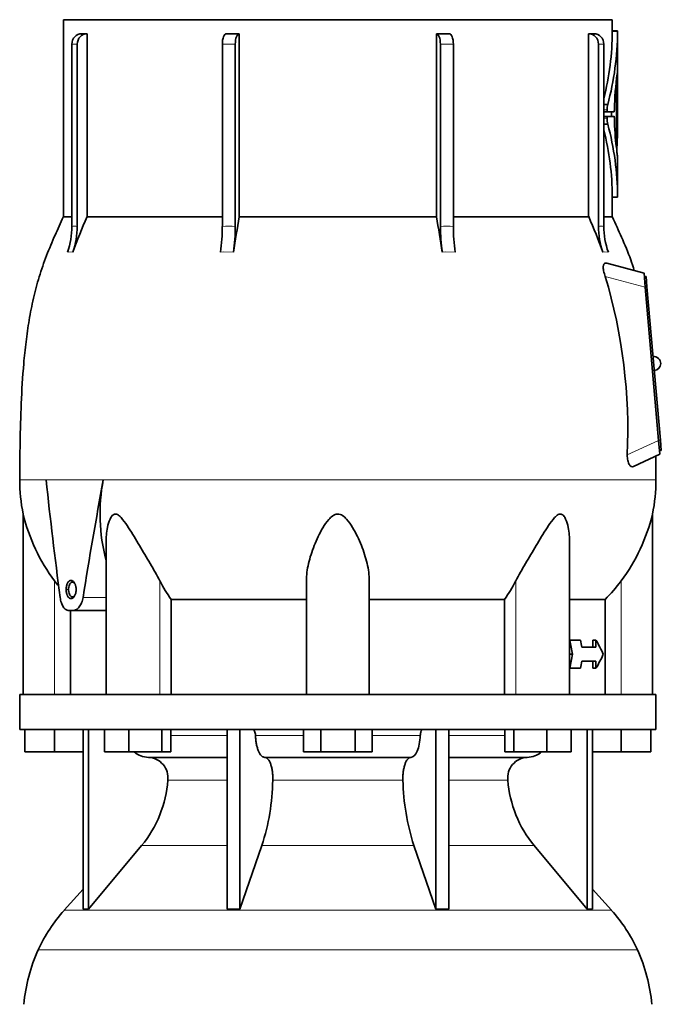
# Model space of a CAD drawing. Header units: millimetres. Extents: x 150 to 747, y -468 to 1127.
# Tile 11 of 12: x 494 to 677, y 521 to 803. Entities that reach past the tile are written whole.
import ezdxf

# ---------------------------------------------------------------- set-up
doc = ezdxf.new("R2010")
doc.units = ezdxf.units.MM
doc.layers.add('VSI134_DIFFUSORE', color=7, linetype='Continuous')
doc.layers.add('VSI134_TESTATA', color=7, linetype='Continuous')

# ---------------------------------------------------------------- blocks, each defined once
blk = doc.blocks.new('SE3')
at = {"layer": 'VSI134_DIFFUSORE', "color": 7, "linetype": 'Continuous', "lineweight": 35}
for p, q in [((675.53, 609.68), (493.53, 609.68)), ((493.53, 609.68), (493.53, 599.68)), ((675.53, 599.68), (675.53, 609.68)), ((493.53, 599.68), (675.53, 599.68)), ((495.03, 593.28), (495.03, 599.68)), ((495.03, 593.28), (495.03, 599.68)), ((503.53, 593.28), (503.53, 599.68)), ((511.7, 599.68), (511.7, 548.23)), ((513.23, 599.68), (513.23, 548.23)), ((517.78, 593.28), (517.78, 599.68)), ((524.72, 593.28), (524.72, 599.68)), ((534.2, 593.28), (534.2, 599.68)), ((536.74, 593.28), (536.74, 599.68)), ((552.83, 599.68), (552.83, 548.23)), ((556.53, 599.68), (556.53, 548.23)), ((574.72, 593.28), (574.72, 599.68)), ((579.62, 593.28), (579.62, 599.68)), ((589.44, 593.28), (589.44, 599.68)), ((594.35, 593.28), (594.35, 599.68)), ((612.53, 599.68), (612.53, 548.23)), ((616.23, 599.68), (616.23, 548.23)), ((632.33, 593.28), (632.33, 599.68)), ((634.87, 593.28), (634.87, 599.68)), ((644.35, 593.28), (644.35, 599.68)), ((651.29, 593.28), (651.29, 599.68)), ((655.83, 599.68), (655.83, 548.23)), ((657.36, 599.68), (657.36, 548.23)), ((665.53, 593.28), (665.53, 599.68)), ((674.03, 593.28), (674.03, 599.68)), ((503.53, 593.28), (495.03, 593.28)), ((511.7, 593.28), (503.53, 593.28)), ((524.72, 593.28), (517.78, 593.28)), ((534.2, 593.28), (524.72, 593.28)), ((530.36, 591.68), (552.83, 591.68)), ((536.74, 593.28), (534.2, 593.28)), ((563.62, 591.68), (605.44, 591.68)), ((579.62, 593.28), (574.72, 593.28)), ((589.44, 593.28), (579.62, 593.28)), ((594.35, 593.28), (589.44, 593.28)), ((616.23, 591.68), (638.71, 591.68)), ((634.87, 593.28), (632.33, 593.28)), ((644.35, 593.28), (634.87, 593.28)), ((651.29, 593.28), (644.35, 593.28)), ((665.53, 593.28), (657.36, 593.28)), ((674.03, 593.28), (665.53, 593.28)), ((513.23, 548.23), (528.39, 566.44)), ((556.53, 548.23), (562.81, 566.44)), ((606.26, 566.44), (612.53, 548.23)), ((640.67, 566.44), (655.83, 548.23)), ((511.7, 554), (506.23, 547.93)), ((662.83, 547.93), (657.36, 554)), ((511.7, 548.23), (513.23, 548.23)), ((552.83, 548.23), (556.53, 548.23)), ((612.53, 548.23), (616.23, 548.23)), ((655.83, 548.23), (657.36, 548.23))]:
    blk.add_line(p, q, dxfattribs=at)
at = {"layer": 'VSI134_DIFFUSORE', "color": 4, "linetype": 'Continuous', "lineweight": 9}
for p, q in [((536.74, 597.91), (552.83, 597.91)), ((560.96, 597.91), (574.72, 597.91)), ((594.35, 597.91), (608.1, 597.91)), ((616.23, 597.91), (632.33, 597.91)), ((552.83, 585.14), (535.9, 585.14)), ((603.14, 585.14), (565.92, 585.14)), ((633.16, 585.14), (616.23, 585.14)), ((528.39, 566.44), (552.83, 566.44)), ((562.81, 566.44), (606.26, 566.44)), ((616.23, 566.44), (640.67, 566.44)), ((506.23, 547.93), (662.83, 547.93)), ((670.2, 536.67), (498.86, 536.67))]:
    blk.add_line(p, q, dxfattribs=at)
at = {"layer": 'VSI134_DIFFUSORE', "color": 7, "linetype": 'Continuous', "lineweight": 35}
for centre, radius, start, end in [((530.59, 598.36), 6.68, 229.5852, 268.0094), ((530.07, 585.82), 5.87, 353.3223, 87.2173), ((638.97, 585.84), 5.85, 92.5772, 186.8833), ((638.47, 598.36), 6.68, 271.9979, 310.3729), ((502.6, 587.66), 33.4, 320.5472, 355.6594), ((500.96, 586.34), 64.97, 342.1602, 358.9354), ((669.61, 586.59), 66.48, 181.2569, 197.6475), ((666.57, 587.71), 33.51, 184.3996, 219.3938), ((538.93, 518.48), 44, 138, 155.5912), ((630.13, 518.48), 44, 24.4088, 42), ((543.48, 516.42), 49, 155.5912, 174.5826), ((625.58, 516.42), 49, 5.4174, 24.4088)]:
    blk.add_arc(centre, radius, start, end, dxfattribs=at)
for points, knots in [([(560.2, 599.68), (560.24, 599.68), (560.29, 599.67), (560.38, 599.63), (560.43, 599.6), (560.56, 599.47), (560.64, 599.34), (560.78, 599.01), (560.84, 598.82), (560.92, 598.39), (560.95, 598.15), (560.96, 597.91)], [0, 0, 0, 0, 0.125, 0.125, 0.25, 0.25, 0.5, 0.5, 0.75, 0.75, 1, 1, 1, 1]), ([(563.62, 591.68), (563.46, 591.68), (563.3, 591.72), (563.06, 591.84), (562.98, 591.89), (562.82, 592), (562.74, 592.07), (562.52, 592.29), (562.37, 592.48), (562.09, 592.93), (561.96, 593.18), (561.72, 593.74), (561.61, 594.06), (561.4, 594.73), (561.32, 595.09), (561.17, 595.84), (561.11, 596.24), (561.01, 597.06), (560.98, 597.48), (560.96, 597.91)], [0, 0, 0, 0, 0.125, 0.125, 0.1875, 0.1875, 0.25, 0.25, 0.375, 0.375, 0.5, 0.5, 0.625, 0.625, 0.75, 0.75, 0.875, 0.875, 1, 1, 1, 1]), ([(608.1, 597.91), (608.03, 596.2), (607.71, 594.6), (606.74, 592.33), (606.09, 591.68), (605.44, 591.68)], [0, 0, 0, 0, 0.5, 0.5, 1, 1, 1, 1]), ([(608.1, 597.91), (608.11, 598.15), (608.14, 598.38), (608.21, 598.71), (608.23, 598.81), (608.29, 599), (608.32, 599.09), (608.39, 599.26), (608.43, 599.33), (608.51, 599.45), (608.55, 599.51), (608.64, 599.6), (608.68, 599.63), (608.77, 599.67), (608.82, 599.68), (608.87, 599.68)], [0, 0, 0, 0, 0.25, 0.25, 0.375, 0.375, 0.5, 0.5, 0.625, 0.625, 0.75, 0.75, 0.875, 0.875, 1, 1, 1, 1]), ([(563.62, 591.68), (563.7, 591.68), (563.78, 591.67), (563.94, 591.63), (564.02, 591.6), (564.25, 591.47), (564.4, 591.34), (564.7, 591), (564.84, 590.8), (565.03, 590.44), (565.09, 590.31), (565.21, 590.03), (565.27, 589.88), (565.43, 589.42), (565.52, 589.09), (565.65, 588.55), (565.68, 588.37), (565.75, 587.99), (565.78, 587.8), (565.86, 587.21), (565.89, 586.8), (565.93, 585.97), (565.93, 585.55), (565.92, 585.14)], [0, 0, 0, 0, 0.0625, 0.0625, 0.125, 0.125, 0.25, 0.25, 0.375, 0.375, 0.4375, 0.4375, 0.5, 0.5, 0.625, 0.625, 0.6875, 0.6875, 0.75, 0.75, 0.875, 0.875, 1, 1, 1, 1]), ([(603.14, 585.14), (603.13, 585.55), (603.13, 585.97), (603.16, 586.59), (603.17, 586.79), (603.21, 587.2), (603.23, 587.4), (603.31, 587.99), (603.37, 588.37), (603.5, 588.91), (603.54, 589.08), (603.64, 589.42), (603.74, 589.74), (603.85, 590.03), (603.97, 590.3), (604.03, 590.44), (604.23, 590.8), (604.37, 591.01), (604.66, 591.34), (604.81, 591.47), (605.12, 591.64), (605.28, 591.68), (605.44, 591.68)], [0, 0, 0, 0, 0.125, 0.125, 0.1875, 0.1875, 0.25, 0.25, 0.375, 0.375, 0.4375, 0.4375, 0.5, 0.5625, 0.5625, 0.625, 0.625, 0.75, 0.75, 0.875, 0.875, 1, 1, 1, 1])]:
    blk.add_open_spline(points, degree=3, knots=knots, dxfattribs=at)
at = {"layer": 'VSI134_TESTATA', "color": 7, "linetype": 'Continuous', "lineweight": 35}
for p, q in [((663.03, 802.68), (506.03, 802.68)), ((506.03, 802.68), (506.03, 746.34)), ((663.03, 799.47), (663.03, 802.68)), ((511.27, 798.68), (512.8, 798.68)), ((512.8, 798.68), (512.8, 746.34)), ((556.35, 798.68), (556.35, 746.34)), ((612.71, 746.34), (612.71, 798.68)), ((656.27, 746.34), (656.27, 798.68)), ((664.55, 799.47), (663.03, 799.47)), ((664.53, 787.61), (664.53, 799.47)), ((508.47, 743.57), (508.47, 795.68)), ((510, 795.68), (510, 743.57)), ((551.5, 743.57), (551.5, 795.68)), ((555.19, 795.68), (555.19, 743.57)), ((613.87, 743.57), (613.87, 795.68)), ((617.57, 795.68), (617.57, 743.57)), ((659.06, 743.57), (659.06, 795.68)), ((660.59, 795.68), (660.59, 743.57)), ((664.53, 787.25), (664.44, 787.25)), ((664.53, 787.25), (664.53, 787.25)), ((664.53, 771.47), (664.53, 787.25)), ((664.28, 766.51), (664.28, 782.26)), ((664.46, 779.7), (664.46, 780.21)), ((664.53, 780.21), (664.46, 780.21)), ((664.53, 771.79), (664.53, 782.09)), ((660.59, 778.43), (661.73, 778.43)), ((664.53, 777.12), (664.53, 779.71)), ((661.7, 776.32), (660.59, 776.32)), ((661.68, 775.04), (660.59, 775.04)), ((661.68, 775.04), (663.55, 775.04)), ((663.55, 776.32), (661.7, 776.32)), ((662.77, 776.32), (662.77, 775.04)), ((663.63, 777.02), (663.62, 776.8)), ((663.62, 774.57), (663.63, 774.35)), ((664.46, 767.8), (664.46, 774.58)), ((660.59, 772.77), (661.73, 772.77)), ((664.53, 751.89), (664.53, 763.71)), ((663.03, 746.34), (663.03, 751.9)), ((663.03, 751.89), (664.55, 751.89)), ((508.47, 746.34), (506.03, 746.34)), ((512.8, 746.34), (551.5, 746.34)), ((556.35, 746.34), (612.71, 746.34)), ((617.57, 746.34), (656.27, 746.34)), ((660.59, 746.34), (663.03, 746.34)), ((672.11, 730.18), (661.48, 733.03)), ((672.46, 726.19), (672.11, 730.18)), ((672.69, 729.24), (672.19, 729.19)), ((672.69, 729.24), (672.95, 726.25)), ((676.29, 682.36), (672.46, 726.19)), ((672.95, 726.25), (676.79, 682.41)), ((676.64, 678.38), (676.29, 682.36)), ((676.79, 682.41), (677.05, 679.43)), ((677.05, 679.43), (676.55, 679.38)), ((669.09, 674.85), (676.64, 678.38)), ((675.52, 671.1), (675.46, 677.82)), ((494.53, 661.27), (494.53, 609.68)), ((674.53, 609.68), (674.53, 661.27)), ((518.26, 653.19), (518.26, 609.68)), ((650.81, 609.68), (650.81, 653.19)), ((575.53, 609.68), (575.53, 642.15)), ((593.53, 609.68), (593.53, 642.15)), ((536.82, 636.87), (575.53, 636.87)), ((536.82, 609.68), (536.82, 636.87)), ((593.53, 636.87), (632.24, 636.87)), ((632.24, 636.87), (632.24, 609.68)), ((650.81, 636.87), (661, 636.87)), ((661, 636.87), (661, 609.68)), ((508.85, 633.68), (507.59, 633.68)), ((508.06, 609.68), (508.06, 633.68)), ((508.85, 633.68), (518.26, 633.68)), ((650.81, 625.18), (650.88, 625.18)), ((653.97, 625.18), (650.88, 625.18)), ((658.36, 623.18), (654.3, 623.18)), ((657.43, 623.18), (657.43, 625.18)), ((657.43, 625.18), (658.36, 625.18)), ((658.36, 625.18), (658.36, 623.18)), ((650.81, 621.18), (651.64, 621.18)), ((650.81, 617.18), (650.88, 617.18)), ((653.97, 617.18), (650.88, 617.18)), ((658.36, 619.18), (654.3, 619.18)), ((657.43, 617.18), (657.43, 619.18)), ((657.43, 617.18), (658.36, 617.18)), ((658.36, 619.18), (658.36, 617.18))]:
    blk.add_line(p, q, dxfattribs=at)
at = {"layer": 'VSI134_TESTATA', "color": 4, "linetype": 'Continuous', "lineweight": 9}
for p, q in [((664.53, 799.32), (663.03, 799.32)), ((510, 795.68), (508.47, 795.68)), ((555.19, 795.68), (551.5, 795.68)), ((617.57, 795.68), (613.87, 795.68)), ((660.59, 795.68), (659.06, 795.68)), ((664.53, 787.14), (664.48, 787.14)), ((664.28, 782.26), (663.91, 782.26)), ((664.29, 782.65), (663.94, 782.65)), ((664.52, 782.09), (664.53, 782.09)), ((664.52, 780.1), (664.46, 780.1)), ((661.56, 776.88), (660.59, 776.88)), ((661.55, 774.53), (660.59, 774.53)), ((664.53, 771.79), (664.46, 771.79)), ((664.53, 771.43), (664.46, 771.43)), ((664.16, 766.51), (664.28, 766.51)), ((664.53, 752.04), (663.03, 752.04)), ((507.55, 736.24), (507.17, 736.19)), ((507.55, 736.24), (508.7, 736.19)), ((551.87, 736.24), (550.96, 736.19)), ((551.87, 736.24), (554.65, 736.19)), ((615.32, 736.24), (614.41, 736.19)), ((615.32, 736.24), (618.11, 736.19)), ((660.74, 736.24), (660.36, 736.19)), ((660.74, 736.24), (661.89, 736.19)), ((672.46, 726.19), (661.01, 729.26)), ((672.95, 726.25), (672.46, 726.2)), ((667.3, 678.17), (676.29, 682.36)), ((676.79, 682.41), (676.29, 682.37)), ((501.44, 671.11), (493.53, 671.11)), ((501.08, 671.1), (501.44, 671.11)), ((501.44, 671.11), (518.63, 671.11)), ((518.63, 671.1), (517.44, 671.1)), ((518.63, 671.1), (675.53, 671.1)), ((503.53, 609.68), (503.53, 642.15)), ((533.62, 609.68), (533.62, 642.15)), ((635.44, 609.68), (635.44, 642.15)), ((665.53, 609.68), (665.53, 642.15)), ((506.82, 639.68), (507.52, 639.68)), ((511.64, 637.39), (518.26, 637.39))]:
    blk.add_line(p, q, dxfattribs=at)
at = {"layer": 'VSI134_TESTATA', "color": 7, "linetype": 'Continuous', "lineweight": 35}
for centre, radius, start, end in [((657.03, -553.75), 1352.43, 89.96758, 90.03242), ((582.44, 799.7), 80.59, 345.9095, 359.7321), ((582.38, 799.7), 82.15, 344.9898, 359.7358), ((670.31, 799.36), 7.28, 179.1046, 180.2708), ((671.95, 799.36), 7.42, 179.1214, 180.2657), ((751.36, 775.06), 87.76, 172.0392, 178.7216), ((667.15, 787.14), 2.62, 177.5536, 180.0422), ((668.75, 782.29), 4.47, 175.3857, 180.3363), ((673.4, 780.23), 8.94, 177.7058, 180.1487), ((668.82, 776.86), 7.26, 167.5582, 179.8399), ((667.68, 774.3), 6.14, 177.8102, 194.3701), ((673.13, 774.6), 8.67, 177.5714, 180.174), ((633.56, 777.07), 30.96, 359.3581, 0.0868), ((584.07, 751.74), 80.46, 0.2159, 15.1552), ((742.83, 775.8), 79.22, 181.0495, 187.0172), ((340.82, 771.54), 323.71, 359.9799, 0.044), ((584.1, 751.74), 78.93, 0.2176, 14.2445), ((657.28, 767.75), 7.18, 357.0176, 0.3416), ((669.53, 765.52), 5.22, 175.4684, 184.8086), ((691.86, 768.43), 27.74, 186.9326, 189.8061), ((672.13, 752.01), 7.6, 179.748, 180.8649), ((486.95, 743.56), 21.52, 339.9832, 0.0362), ((718.89, 657.27), 224.52, 156.6256, 159.4185), ((488.48, 743.56), 21.52, 339.9832, 0.0362), ((501.79, 743.49), 49.7, 351.5576, 0.096), ((999.73, 667), 450.42, 169.8554, 171.1641), ((505.49, 743.49), 49.7, 351.5576, 0.096), ((169.33, 667), 450.42, 8.8359, 10.1446), ((663.58, 743.49), 49.7, 179.904, 188.4424), ((667.27, 743.49), 49.7, 179.904, 188.4424), ((450.18, 657.27), 224.52, 20.5815, 23.3744), ((680.58, 743.56), 21.52, 179.9638, 200.0168), ((682.12, 743.56), 21.52, 179.9638, 200.0168), ((512.82, 685.08), 154.64, 357.4417, 16.5999), ((674.87, 704.33), 2, 0, 95), ((674.87, 704.33), 2, 275, 0), ((542.39, 671.1), 48.86, 179.997, 191.6158), ((567.84, 661.37), 51.33, 169.0652, 194.946), ((626.67, 671.1), 48.86, 348.3841, 359.9992), ((544.79, 673.25), 51.67, 193.411, 217.0092), ((624.27, 673.25), 51.67, 322.9908, 346.589), ((576.42, 664.47), 48.27, 207.5442, 214.882), ((592.66, 664.46), 48.25, 325.1162, 332.4576)]:
    blk.add_arc(centre, radius, start, end, dxfattribs=at)
at = {"layer": 'VSI134_TESTATA', "color": 4, "linetype": 'Continuous', "lineweight": 9}
for centre, radius, start, end in [((509.24, 737.71), 5.91, 82.5651, 97.4349), ((553.34, 709.29), 34.33, 86.9151, 93.0849), ((615.72, 709.29), 34.33, 86.9151, 93.0849), ((659.83, 737.71), 5.91, 82.5651, 97.4349)]:
    blk.add_arc(centre, radius, start, end, dxfattribs=at)
at = {"layer": 'VSI134_TESTATA', "color": 7, "linetype": 'Continuous', "lineweight": 35}
for centre, major_axis, ratio, start_param, end_param in [((511.24, 795.68), (0, -3), 0.92388, 3.133099, 4.712389), ((512.77, 795.68), (0, -3), 0.92388, 3.133099, 4.712389), ((552.64, 795.68), (0, -3), 0.382683, 3.133099, 4.712389), ((556.34, 795.68), (0, -3), 0.382683, 3.133099, 4.712389), ((612.72, 795.68), (0, -3), 0.382683, 1.570796, 3.150087), ((616.42, 795.68), (0, -3), 0.382683, 1.570796, 3.150087), ((656.29, 795.68), (0, -3), 0.92388, 1.570796, 3.150087), ((657.82, 795.68), (0, -3), 0.92388, 1.570796, 3.150087), ((584.53, 787.76), (80, 0), 0.822826, 6.205393, 6.273677), ((526.84, 783.27), (137.7, 0), 0.647529, 6.253187, 6.27423), ((534.43, 781.29), (130.1, 0), 0.620738, 6.258543, 6.268388), ((535.6, 777.42), (128.93, 0), 0.616282, 6.252338, 6.274414), ((584.53, 771.46), (80, 0), 0.950793, 6.241621, 6.282699), ((549.4, 769.73), (115.13, 0), 0.553416, -0.059599, -0.03695), ((584.53, 615.02), (-52.11, 339.42), 0.219797, 1.371178, 1.471162), ((584.53, 615.02), (52.11, 339.42), 0.219797, 1.438638, 1.538622), ((59.06, 591.49), (445.66, -468.57), 0.868163, 0.929446, 0.936037), ((45.25, 608.09), (455.99, -479.52), 0.868157, 0.904938, 0.908156), ((584.53, 627.85), (77.41, -20.53), 0.467437, 0.355072, 0.451875), ((59.06, 650.87), (445.65, 468.57), 0.868163, -0.936043, -0.929452), ((584.53, 614.52), (77.41, 20.53), 0.467437, -0.451875, -0.355072), ((45.17, 634.27), (456.13, 479.47), 0.86817, -0.907936, -0.904719)]:
    blk.add_ellipse(centre, major_axis=major_axis, ratio=ratio, start_param=start_param, end_param=end_param, dxfattribs=at)
for points in [[(552.65, 798.68), (553.87, 798.68), (555.1, 798.68), (556.35, 798.68)], [(612.71, 798.68), (613.96, 798.68), (615.19, 798.68), (616.41, 798.68)], [(663.03, 751.89), (663.03, 751.89), (663.03, 751.95), (663.03, 752.04)], [(504.68, 640.66), (504.29, 641.15), (503.91, 641.65), (503.53, 642.15)], [(665.53, 642.15), (664.14, 640.27), (662.63, 638.51), (661, 636.87)]]:
    blk.add_open_spline(points, degree=3, dxfattribs=at)
for points, knots in [([(664.53, 787.66), (664.53, 787.66), (664.53, 787.64), (664.52, 787.59), (664.5, 787.5), (664.48, 787.38), (664.46, 787.27), (664.45, 787.21)], [0.6502249, 0.6502249, 0.6502249, 0.6502249, 0.7175421, 0.7882055, 0.8589882, 0.9296666, 1, 1, 1, 1]), ([(664.47, 787.31), (664.47, 787.32), (664.48, 787.34), (664.48, 787.37), (664.49, 787.41), (664.5, 787.45), (664.5, 787.47), (664.5, 787.49)], [0.35528944, 0.35528944, 0.35528944, 0.35528944, 0.36068975, 0.38115758, 0.40116308, 0.42070184, 0.43976949, 0.43976949, 0.43976949, 0.43976949]), ([(664.53, 779.71), (664.53, 779.8), (664.53, 779.89), (664.53, 780.05), (664.53, 780.12), (664.52, 780.2), (664.52, 780.21), (664.52, 780.19), (664.52, 780.16), (664.52, 780.1)], [0, 0, 0, 0, 0.25, 0.25, 0.5, 0.5, 0.75, 0.75, 1, 1, 1, 1]), ([(664.53, 782.47), (664.53, 782.53), (664.53, 782.57), (664.53, 782.6), (664.53, 782.58), (664.53, 782.5), (664.53, 782.44), (664.53, 782.28), (664.53, 782.18), (664.53, 782.09)], [0, 0, 0, 0, 0.25, 0.25, 0.5, 0.5, 0.75, 0.75, 1, 1, 1, 1]), ([(664.49, 779.3), (664.49, 779.24), (664.49, 779.21), (664.48, 779.19), (664.48, 779.2), (664.47, 779.29), (664.47, 779.35), (664.46, 779.51), (664.46, 779.6), (664.46, 779.7)], [0, 0, 0, 0, 0.25, 0.25, 0.5, 0.5, 0.75, 0.75, 1, 1, 1, 1]), ([(661.68, 775.04), (661.65, 775.04), (661.61, 774.99), (661.56, 774.8), (661.54, 774.67), (661.55, 774.53)], [0, 0, 0, 0, 0.5, 0.5, 1, 1, 1, 1]), ([(661.56, 776.88), (661.55, 776.74), (661.57, 776.59), (661.62, 776.38), (661.66, 776.32), (661.7, 776.32)], [0, 0, 0, 0, 0.5, 0.5, 1, 1, 1, 1]), ([(663.55, 776.32), (663.57, 776.32), (663.59, 776.37), (663.61, 776.55), (663.62, 776.67), (663.62, 776.8)], [0, 0, 0, 0, 0.5, 0.5, 1, 1, 1, 1]), ([(663.62, 774.57), (663.62, 774.7), (663.61, 774.82), (663.59, 774.99), (663.57, 775.04), (663.55, 775.04)], [0, 0, 0, 0, 0.5, 0.5, 1, 1, 1, 1]), ([(664.28, 766.51), (664.28, 766.42), (664.27, 766.33), (664.27, 766.17), (664.26, 766.11), (664.25, 766.02), (664.24, 766.01), (664.22, 766.03), (664.21, 766.06), (664.21, 766.12)], [0, 0, 0, 0, 0.25, 0.25, 0.5, 0.5, 0.75, 0.75, 1, 1, 1, 1]), ([(506.04, 746.36), (505.15, 744.41), (503.59, 741), (501.14, 735.19), (499.04, 729.2), (497.41, 723.02), (496.2, 716.78), (495.3, 710.54), (494.49, 702.6), (493.9, 693.02), (493.63, 681.72), (493.57, 674.97), (493.54, 671.11)], [0, 0, 0, 0, 0.075678, 0.157529, 0.240535, 0.323551, 0.406037, 0.487715, 0.568835, 0.716682, 0.863362, 1, 1, 1, 1]), ([(669.31, 730.92), (668.95, 732.06), (668, 735.09), (665.7, 740.46), (664.02, 744.21), (663.02, 746.36)], [0, 0, 0, 0, 0.195949, 0.613054, 1, 1, 1, 1]), ([(661.01, 729.26), (660.92, 729.51), (660.83, 729.77), (660.68, 730.29), (660.61, 730.56), (660.51, 731.07), (660.47, 731.32), (660.44, 731.78), (660.44, 731.99), (660.48, 732.27), (660.5, 732.36), (660.54, 732.52), (660.57, 732.59), (660.63, 732.72), (660.66, 732.78), (660.74, 732.87), (660.79, 732.91), (660.92, 733.01), (661.02, 733.05), (661.24, 733.07), (661.36, 733.06), (661.48, 733.03)], [0, 0, 0, 0, 0.125, 0.125, 0.25, 0.25, 0.375, 0.375, 0.5, 0.5, 0.5625, 0.5625, 0.625, 0.625, 0.6875, 0.6875, 0.75, 0.75, 0.875, 0.875, 1, 1, 1, 1]), ([(669.09, 674.85), (668.9, 674.76), (668.69, 674.75), (668.39, 674.88), (668.29, 674.95), (668.09, 675.14), (667.99, 675.27), (667.81, 675.57), (667.73, 675.74), (667.58, 676.15), (667.52, 676.37), (667.41, 676.85), (667.37, 677.11), (667.32, 677.63), (667.31, 677.9), (667.3, 678.17)], [0, 0, 0, 0, 0.25, 0.25, 0.375, 0.375, 0.5, 0.5, 0.625, 0.625, 0.75, 0.75, 0.875, 0.875, 1, 1, 1, 1]), ([(518.26, 653.19), (518.25, 654.62), (518.37, 656.04), (518.82, 658.27), (519.04, 659.09), (519.54, 660.19), (519.74, 660.54), (520.25, 661.09), (520.57, 661.28), (521.3, 661.25), (521.67, 661.04), (522.36, 660.47), (522.67, 660.12), (523.58, 659), (524.13, 658.18), (525.75, 655.69), (526.8, 653.95), (528.85, 650.52), (529.86, 648.82), (531.82, 645.45), (532.78, 643.76), (533.62, 642.15)], [0.2714706, 0.2714706, 0.2714706, 0.2714706, 0.375, 0.375, 0.4375, 0.4375, 0.46875, 0.46875, 0.5, 0.5, 0.53125, 0.53125, 0.5625, 0.5625, 0.625, 0.625, 0.75, 0.75, 0.875, 0.875, 1, 1, 1, 1]), ([(593.53, 642.15), (593.53, 643.79), (593.3, 645.45), (592.51, 648.85), (591.94, 650.59), (590.57, 654.03), (589.77, 655.76), (588.25, 658.27), (587.69, 659.1), (586.69, 660.2), (586.33, 660.55), (585.47, 661.1), (584.98, 661.28), (583.95, 661.25), (583.47, 661.04), (582.64, 660.46), (582.28, 660.11), (581.3, 659), (580.75, 658.17), (579.27, 655.69), (578.47, 653.97), (577.09, 650.51), (576.55, 648.81), (575.77, 645.45), (575.53, 643.77), (575.53, 642.15)], [0, 0, 0, 0, 0.125, 0.125, 0.25, 0.25, 0.375, 0.375, 0.4375, 0.4375, 0.46875, 0.46875, 0.5, 0.5, 0.53125, 0.53125, 0.5625, 0.5625, 0.625, 0.625, 0.75, 0.75, 0.875, 0.875, 1, 1, 1, 1]), ([(650.81, 653.19), (650.81, 654.62), (650.69, 656.04), (650.25, 658.27), (650.02, 659.1), (649.52, 660.2), (649.32, 660.55), (648.81, 661.1), (648.49, 661.28), (647.76, 661.25), (647.38, 661.04), (646.7, 660.46), (646.38, 660.11), (645.48, 659), (644.92, 658.17), (643.31, 655.69), (642.28, 653.97), (640.2, 650.51), (639.19, 648.81), (637.24, 645.45), (636.29, 643.77), (635.44, 642.15)], [0.2712662, 0.2712662, 0.2712662, 0.2712662, 0.375, 0.375, 0.4375, 0.4375, 0.46875, 0.46875, 0.5, 0.5, 0.53125, 0.53125, 0.5625, 0.5625, 0.625, 0.625, 0.75, 0.75, 0.875, 0.875, 1, 1, 1, 1]), ([(506.82, 639.68), (506.82, 639.73), (506.82, 639.81), (506.83, 639.94), (506.83, 640.06), (506.85, 640.23), (506.88, 640.44), (506.94, 640.76), (507.04, 641.14), (507.22, 641.54), (507.43, 641.86), (507.67, 642.1), (507.94, 642.25), (508.22, 642.3), (508.5, 642.25), (508.78, 642.09), (509.03, 641.85), (509.22, 641.57), (509.35, 641.31), (509.43, 641.1), (509.5, 640.88), (509.57, 640.62), (509.62, 640.34), (509.66, 640.01), (509.67, 639.79), (509.67, 639.68)], [0, 0, 0, 0, 0.015529, 0.031061, 0.046634, 0.062286, 0.093574, 0.124778, 0.187255, 0.249886, 0.312707, 0.375618, 0.438647, 0.501816, 0.564875, 0.627704, 0.690659, 0.753928, 0.785507, 0.817229, 0.848504, 0.879754, 0.91981, 0.95967, 1, 1, 1, 1]), ([(509.67, 639.68), (509.67, 639.64), (509.67, 639.56), (509.66, 639.43), (509.65, 639.3), (509.64, 639.13), (509.61, 638.93), (509.54, 638.61), (509.43, 638.23), (509.24, 637.83), (509.02, 637.5), (508.76, 637.26), (508.49, 637.11), (508.2, 637.07), (507.92, 637.12), (507.66, 637.27), (507.42, 637.52), (507.24, 637.8), (507.12, 638.06), (507.04, 638.27), (506.97, 638.49), (506.91, 638.74), (506.86, 639.03), (506.83, 639.35), (506.82, 639.57), (506.82, 639.68)], [0, 0, 0, 0, 0.015529, 0.031061, 0.046634, 0.062286, 0.093574, 0.124778, 0.187254, 0.249885, 0.312705, 0.375618, 0.438648, 0.501817, 0.564876, 0.627705, 0.690661, 0.753931, 0.78551, 0.817232, 0.848506, 0.879756, 0.919811, 0.959671, 1, 1, 1, 1]), ([(507.52, 639.68), (507.52, 639.93), (507.56, 640.42), (507.76, 641.06), (508.06, 641.54), (508.43, 641.8), (508.84, 641.79), (509.12, 641.6), (509.26, 641.45), (509.28, 641.43)], [0, 0, 0, 0, 0.1111111, 0.2222222, 0.3333333, 0.4444444, 0.5555556, 0.6666667, 0.6848016, 0.6848016, 0.6848016, 0.6848016]), ([(509.27, 637.93), (509.25, 637.91), (509.11, 637.76), (508.83, 637.57), (508.42, 637.58), (508.05, 637.84), (507.75, 638.33), (507.56, 638.99), (507.52, 639.45), (507.52, 639.68)], [0.3134508, 0.3134508, 0.3134508, 0.3134508, 0.3333333, 0.4444444, 0.5555556, 0.6666667, 0.7777778, 0.8888889, 1, 1, 1, 1]), ([(507.59, 633.68), (507.29, 633.68), (507.01, 633.77), (506.47, 634.13), (506.22, 634.38), (505.89, 634.88), (505.79, 635.07), (505.6, 635.46), (505.52, 635.68), (505.37, 636.13), (505.3, 636.37), (505.19, 636.87), (505.15, 637.12), (505.11, 637.39)], [0, 0, 0, 0, 0.25, 0.25, 0.5, 0.5, 0.625, 0.625, 0.75, 0.75, 0.875, 0.875, 1, 1, 1, 1]), ([(511.64, 637.39), (511.6, 637.13), (511.54, 636.87), (511.41, 636.37), (511.33, 636.13), (511.15, 635.68), (511.05, 635.46), (510.83, 635.07), (510.71, 634.88), (510.46, 634.55), (510.33, 634.4), (510.05, 634.15), (509.91, 634.04), (509.61, 633.86), (509.46, 633.8), (509.16, 633.71), (509.01, 633.68), (508.85, 633.68)], [0, 0, 0, 0, 0.125, 0.125, 0.25, 0.25, 0.375, 0.375, 0.5, 0.5, 0.625, 0.625, 0.75, 0.75, 0.875, 0.875, 1, 1, 1, 1])]:
    blk.add_open_spline(points, degree=3, knots=knots, dxfattribs=at)

msp = doc.modelspace()

# ---------------------------------------------------------------- block references
msp.add_blockref('SE3', (0, 0))

doc.saveas('drawing.dxf')
